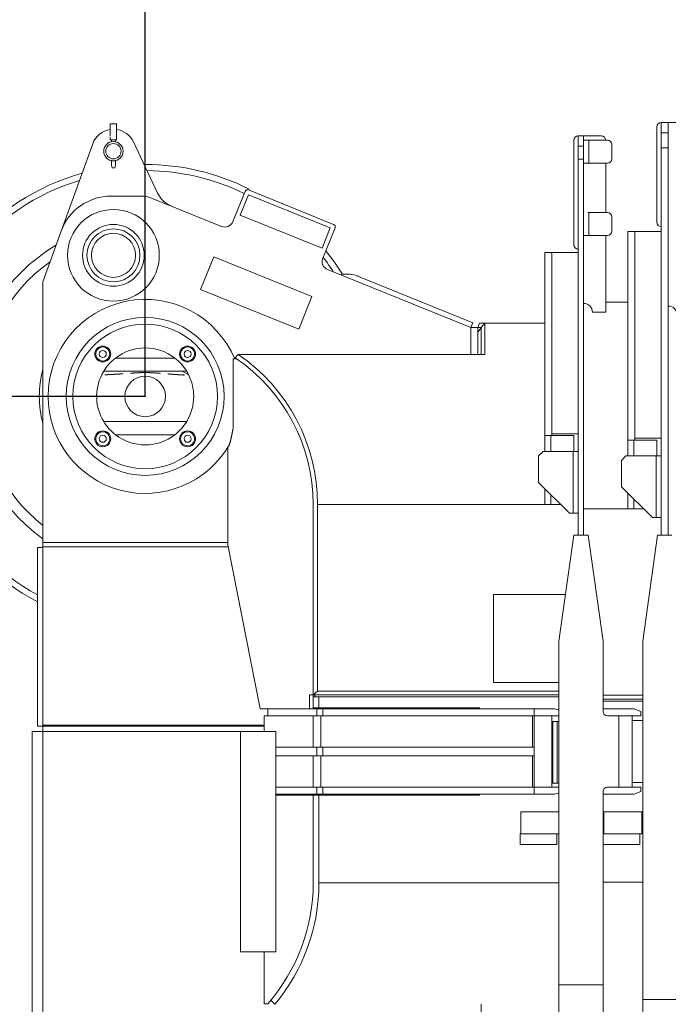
# Model space of a CAD drawing. Extents: x 0 to 59450, y 0 to 42050.
# Tile 50 of 256: x 6328 to 7063, y 20295 to 21412. Entities that reach past the tile are written whole.
import ezdxf

# ---------------------------------------------------------------- set-up
doc = ezdxf.new("R2010")
doc.units = 0
doc.header["$LTSCALE"] = 20
doc.header["$MEASUREMENT"] = 0
doc.layers.get('0').update_dxf_attribs({"linetype": 'CONTINUOUS'})
doc.layers.get('Defpoints').update_dxf_attribs({"linetype": 'CONTINUOUS'})
doc.layers.add('DXF0', color=7, linetype='CONTINUOUS')
doc.dimstyles.new('DXF001', dxfattribs={"dimtxt": 3.1, "dimasz": 2, "dimexe": 2, "dimexo": 0.8, "dimgap": 0.09, "dimtad": 1, "dimdsep": 46, "dimtxsty": 'STANDARD', "dimcen": 0.09, "dimazin": 2, "dimtfac": 0.645161, "dimtdec": 4, "dimtmove": 0, "dimatfit": 3, "dimfxl": 1, "dimtvp": 0.66129, "dimtolj": 1, "dimtzin": 0, "dimarcsym": 0})

# ---------------------------------------------------------------- blocks, each defined once
blk = doc.blocks.new('_OPEN')
at = {"color": 0, "linetype": 'ByBlock', "lineweight": -2}
for p, q in [((-1, 0.166667), (0, 0)), ((0, 0), (-1, -0.166667)), ((0, 0), (-1, 0))]:
    blk.add_line(p, q, dxfattribs=at)
blk = doc.blocks.new('*D17')
at = {"layer": 'Defpoints', "color": 0, "linetype": 'Continuous'}
for p in [(18819.9, 22372.8), (18819.9, 21029.5), (6469.9, 20984.5)]:
    blk.add_point(p, dxfattribs=at)
at = {"layer": 'DXF0', "color": 0, "linetype": 'Continuous', "lineweight": -2}
for p, q in [((6469.9, 20985.3), (6469.9, 22374.8)), ((18819.9, 21030.3), (18819.9, 22374.8)), ((6471.9, 22372.8), (18817.9, 22372.8))]:
    blk.add_line(p, q, dxfattribs=at)
at = {"layer": 'DXF0', "color": 0, "linetype": 'Continuous', "lineweight": -2, "xscale": 2, "yscale": 2, "zscale": 2, "rotation": 180}
blk.add_blockref('_OPEN', (6469.9, 22372.8), dxfattribs=at)
at = {"layer": 'DXF0', "color": 0, "linetype": 'Continuous', "lineweight": -2, "xscale": 2, "yscale": 2, "zscale": 2}
blk.add_blockref('_OPEN', (18819.9, 22372.8), dxfattribs=at)
at = {"layer": 'DXF0', "color": 0, "linetype": 'Continuous', "lineweight": 13, "insert": (12644.9, 22422.9), "char_height": 100, "attachment_point": 5}
blk.add_mtext('\\A1;12350', dxfattribs=at)
blk = doc.blocks.new('*D46')
at = {"color": 0, "linetype": 'Continuous', "lineweight": -2}
for p, q in [((6469.1, 20984.5), (5843.5, 20984.5)), ((5845.5, 20982.5), (5845.5, 19836.5)), ((6477.1, 19834.5), (5843.5, 19834.5))]:
    blk.add_line(p, q, dxfattribs=at)
at = {"layer": 'Defpoints', "color": 0, "linetype": 'Continuous'}
for p in [(6469.9, 20984.5), (5845.5, 19834.5), (6477.9, 19834.5)]:
    blk.add_point(p, dxfattribs=at)
at = {"color": 0, "linetype": 'Continuous', "lineweight": -2, "xscale": 2, "yscale": 2, "zscale": 2}
for p, rotation in [((5845.5, 20984.5), 90), ((5845.5, 19834.5), 270)]:
    blk.add_blockref('_OPEN', p, dxfattribs=dict(at, rotation=rotation))
at = {"color": 0, "linetype": 'Continuous', "lineweight": 13, "insert": (5795.4, 20583.4), "char_height": 100, "attachment_point": 5, "rotation": 90}
blk.add_mtext('\\A1;\\A1;1150', dxfattribs=at)

msp = doc.modelspace()

# ---------------------------------------------------------------- linework, layer by layer
at = {"color": 3, "linetype": 'Continuous', "lineweight": 13}
for p, q in [((6430.435, 21293.545), (6430.435, 21290.545)), ((6430.435, 21293.545), (6437.435, 21293.545)), ((6437.435, 21290.545), (6437.435, 21293.545)), ((7054.935, 21295.02), (7080.935, 21295.02)), ((7054.935, 21283.474), (7054.935, 21295.02)), ((7062.935, 21295.02), (7062.935, 21283.474)), ((6430.433, 21284.796), (6430.675, 21284.796)), ((6430.435, 21289.632), (6430.435, 21290.545)), ((6430.435, 21289.632), (6430.435, 21282.067)), ((6430.435, 21283.583), (6430.435, 21283.545)), ((6430.435, 21282.067), (6430.435, 21279.545)), ((6437.435, 21290.545), (6437.435, 21289.632)), ((6437.435, 21282.067), (6437.435, 21289.632)), ((6437.435, 21279.545), (6437.435, 21282.067)), ((7049.935, 21214.17), (7049.935, 21290.02)), ((7054.935, 21266.233), (7054.935, 21283.474)), ((7054.935, 21283.474), (7062.935, 21283.474)), ((7062.935, 21283.474), (7062.935, 21266.233)), ((6410.42, 21271.008), (6374.667, 21171.958)), ((6430.435, 21278.545), (6430.435, 21275.545)), ((6437.435, 21275.545), (6430.435, 21275.545)), ((6431.585, 21273.266), (6431.585, 21275.545)), ((6436.285, 21275.545), (6436.285, 21273.266)), ((6437.435, 21278.545), (6437.435, 21279.545)), ((6437.435, 21275.545), (6437.435, 21278.545)), ((6483.937, 21215.116), (6456.546, 21273.186)), ((6955.935, 21199.17), (6955.935, 21275.02)), ((6960.934, 21280.02), (6960.935, 21280.02)), ((6960.935, 21280.02), (6986.935, 21280.02)), ((6960.935, 21268.237), (6960.935, 21280.02)), ((6966.935, 21280.02), (6966.935, 21268.237)), ((6972.945, 21275.017), (6966.945, 21275.017)), ((6993.945, 21275.017), (6972.945, 21275.017)), ((6972.945, 21249.017), (6972.945, 21275.017)), ((6991.935, 21275.017), (6991.935, 21275.02)), ((6998.945, 21254.017), (6998.945, 21270.017)), ((6960.935, 21253.665), (6960.935, 21268.237)), ((6960.935, 21268.237), (6966.935, 21268.237)), ((6966.935, 21268.237), (6966.935, 21253.665)), ((7054.935, 20937.02), (7054.935, 21266.233)), ((7054.935, 21266.233), (7062.935, 21266.233)), ((7062.935, 21266.233), (7062.935, 20937.02)), ((6960.935, 20966.792), (6960.935, 21253.665)), ((6960.935, 21253.665), (6966.935, 21253.665)), ((6966.935, 21253.665), (6966.935, 20966.792)), ((6966.945, 21249.017), (6972.945, 21249.017)), ((6972.945, 21249.017), (6993.945, 21249.017)), ((6991.935, 21200.006), (6991.935, 21249.017)), ((6432.39, 21243.546), (6431.583, 21246.544)), ((6432.389, 21243.545), (6433.935, 21243.545)), ((6433.935, 21243.545), (6435.481, 21243.545)), ((6436.284, 21246.544), (6435.481, 21243.546)), ((6583.246, 21216.978), (6569.336, 21182.692)), ((6683.524, 21179.531), (6587.154, 21218.63)), ((7049.935, 21182.02), (7049.935, 21214.17)), ((6465.663, 21211.587), (6431.103, 21211.587)), ((6556.31, 21177.185), (6476.941, 21209.386)), ((6587.127, 21213.245), (6577.728, 21190.079)), ((6587.127, 21213.245), (6679.791, 21175.65)), ((6955.935, 21156.52), (6955.935, 21199.17)), ((6972.945, 21193.002), (6971.904, 21193.002)), ((6993.945, 21193.002), (6972.945, 21193.002)), ((6972.945, 21167.002), (6972.945, 21193.002)), ((6991.935, 21193.002), (6991.935, 21200.006)), ((6670.392, 21152.484), (6577.728, 21190.079)), ((6998.945, 21172.002), (6998.945, 21188.002)), ((6374.667, 21171.958), (6353.935, 21114.52)), ((6556.316, 21177.183), (6556.31, 21177.185)), ((6679.791, 21175.65), (6670.392, 21152.484)), ((6671.266, 21141.338), (6685.176, 21175.623)), ((7016.935, 21171.52), (7024.935, 21171.52)), ((7016.935, 21171.52), (7016.935, 20987.02)), ((7024.935, 21171.52), (7054.935, 21171.52)), ((7024.935, 20987.02), (7024.935, 21171.52)), ((6966.945, 21167.002), (6972.945, 21167.002)), ((6972.945, 21167.002), (6993.945, 21167.002)), ((6991.935, 21080.02), (6991.935, 21167.002)), ((6922.935, 21147.52), (6930.935, 21147.52)), ((6922.935, 21147.52), (6922.935, 20982.02)), ((6930.935, 21147.52), (6960.935, 21147.52)), ((6930.935, 20982.02), (6930.935, 21147.52)), ((6547.785, 21142.873), (6532.747, 21105.807)), ((6547.785, 21142.873), (6658.982, 21097.759)), ((6838.935, 21062.52), (6676.773, 21128.312)), ((6353.935, 21114.52), (6353.935, 20819.02)), ((6711.444, 21120.672), (6711.461, 21120.713)), ((6711.726, 21120.606), (6711.461, 21120.713)), ((6841.191, 21068.08), (6711.726, 21120.606)), ((6532.747, 21105.807), (6643.944, 21060.693)), ((6643.944, 21060.693), (6658.982, 21097.759)), ((7016.935, 21091.52), (6991.933, 21091.52)), ((6991.935, 21080.02), (6976.935, 21080.02)), ((6838.935, 21062.52), (6841.191, 21068.08)), ((6838.935, 21062.52), (6838.935, 21032.125)), ((6846.935, 21062.49), (6838.935, 21062.49)), ((6848.755, 21067.52), (6846.935, 21062.52)), ((6846.935, 21062.52), (6850.935, 21062.52)), ((6846.935, 21032.125), (6846.935, 21062.49)), ((6846.935, 21057.52), (6850.935, 21062.287)), ((6846.956, 21057.52), (6846.935, 21057.52)), ((6850.936, 21062.263), (6846.956, 21057.52)), ((6846.956, 21057.519), (6846.956, 21032.124)), ((6850.935, 21067.52), (6848.755, 21067.52)), ((6855.13, 21067.52), (6850.935, 21067.52)), ((6855.13, 21067.52), (6850.935, 21062.52)), ((6850.935, 21032.125), (6850.935, 21062.521)), ((6855.13, 21067.52), (6922.935, 21067.52)), ((6855.13, 21032.124), (6855.13, 21067.52)), ((6846.937, 21052.031), (6846.955, 21052.031)), ((6436.278, 21028.02), (6503.591, 21028.02)), ((6569.692, 20948.687), (6569.692, 21026.957)), ((6569.692, 21026.957), (6573.935, 21026.957)), ((6575.239, 21032.124), (6571.935, 21028.322)), ((6575.239, 21032.124), (6855.13, 21032.124)), ((6422.895, 21013.02), (6511.975, 21013.02)), ((6511.975, 21013.02), (6519.286, 21008.799)), ((6511.975, 21013.02), (6516.975, 21013.02)), ((6519.431, 21008.502), (6519.216, 21008.512)), ((6922.935, 20940.02), (6922.935, 20982.02)), ((6930.935, 20982.02), (6930.935, 20940.02)), ((7016.935, 20935.02), (7016.935, 20987.02)), ((7024.935, 20987.02), (7024.935, 20935.02)), ((6960.935, 20946.308), (6960.935, 20966.792)), ((6966.935, 20966.792), (6966.935, 20946.308)), ((6516.975, 20956.02), (6422.895, 20956.02)), ((6960.935, 20827.02), (6960.935, 20946.308)), ((6966.935, 20946.308), (6966.935, 20827.02)), ((6503.591, 20941.02), (6436.278, 20941.02)), ((6922.935, 20940.02), (6930.935, 20940.02)), ((6922.935, 20922.02), (6922.935, 20940.02)), ((6929.935, 20922.02), (6929.935, 20940.02)), ((6960.935, 20942.02), (6930.935, 20942.02)), ((6955.935, 20940.02), (6930.935, 20940.02)), ((6955.935, 20940.02), (6955.935, 20922.02)), ((7024.935, 20935.02), (7016.935, 20935.02)), ((7016.935, 20917.02), (7016.935, 20935.02)), ((7023.935, 20917.02), (7023.935, 20935.02)), ((7054.935, 20937.02), (7024.935, 20937.02)), ((7049.935, 20935.02), (7024.936, 20935.02)), ((7049.935, 20935.02), (7049.935, 20917.02)), ((7054.935, 20827.02), (7054.935, 20937.02)), ((7062.935, 20937.02), (7062.935, 20827.02)), ((6563.692, 20926.991), (6563.692, 20816.02)), ((6565.451, 20929.957), (6565.617, 20930.542)), ((6915.935, 20917.02), (6920.935, 20922.02)), ((6915.935, 20895.617), (6915.935, 20917.02)), ((6929.532, 20922.02), (6920.935, 20922.02)), ((6955.061, 20922.02), (6929.532, 20922.02)), ((6960.935, 20922.02), (6955.061, 20922.02)), ((6955.061, 20922.02), (6955.061, 20852.02)), ((7009.935, 20912.02), (7014.935, 20917.02)), ((7009.935, 20891.957), (7009.935, 20912.02)), ((7036.338, 20917.02), (7014.935, 20917.02)), ((7049.061, 20917.02), (7036.338, 20917.02)), ((7054.935, 20917.02), (7049.061, 20917.02)), ((7049.061, 20917.02), (7049.061, 20847.02)), ((6915.935, 20887.02), (6915.935, 20895.617)), ((7009.935, 20882.02), (7009.935, 20891.957)), ((6950.935, 20852.02), (6915.935, 20887.02)), ((6922.935, 20862.02), (6922.935, 20880.021)), ((7044.935, 20847.02), (7009.935, 20882.02)), ((6929.935, 20862.02), (6929.935, 20873.022)), ((7016.935, 20857.02), (7016.935, 20875.019)), ((7023.935, 20857.02), (7023.935, 20868.017)), ((6660.435, 20862.02), (6660.435, 20646.02)), ((6922.933, 20862.02), (6665.435, 20862.02)), ((6665.435, 20650.216), (6665.435, 20862.02)), ((6922.935, 20862.02), (6929.933, 20862.02)), ((6929.935, 20862.02), (6940.934, 20862.02)), ((7016.935, 20857.02), (6966.935, 20857.02)), ((7023.935, 20857.02), (7016.935, 20857.02)), ((7023.935, 20857.02), (7034.934, 20857.02)), ((6955.061, 20852.02), (6950.935, 20852.02)), ((6955.061, 20852.02), (6960.935, 20852.02)), ((7049.061, 20847.02), (7044.935, 20847.02)), ((7049.061, 20847.02), (7054.935, 20847.02)), ((6353.935, 20824.009), (6353.77, 20823.301)), ((6353.77, 20823.301), (6353.936, 20823.164)), ((6955.8, 20827.02), (6938.935, 20707.02)), ((6955.8, 20827.02), (6972.07, 20827.02)), ((6988.935, 20707.02), (6972.07, 20827.02)), ((7050.8, 20827.02), (7033.935, 20707.02)), ((7050.8, 20827.02), (7067.07, 20827.02)), ((6347.935, 20610.52), (6347.935, 20813.02)), ((6347.935, 20813.02), (6353.935, 20813.02)), ((6353.935, 20814.058), (6353.935, 20819.02)), ((6563.693, 20819.02), (6353.935, 20819.02)), ((6353.935, 20814.058), (6353.935, 20611.624)), ((6564.08, 20814.058), (6353.936, 20814.058)), ((6563.692, 20816.02), (6600.307, 20630.345)), ((6864.935, 20660.02), (6864.935, 20760.02)), ((6864.935, 20760.02), (6946.383, 20760.02)), ((6938.935, 20707.02), (6938.935, 20317.455)), ((6988.935, 20707.02), (6988.935, 20627.345)), ((7033.935, 20707.02), (7033.935, 20300.679)), ((6864.935, 20660.02), (6938.934, 20660.02)), ((6656.192, 20630.345), (6656.192, 20646.02)), ((6656.192, 20646.02), (6660.435, 20646.02)), ((6660.435, 20646.02), (6665.435, 20650.216)), ((6660.435, 20646.02), (6660.435, 20630.345)), ((6666.935, 20644.02), (6660.435, 20644.02)), ((6660.436, 20646.02), (6938.933, 20646.02)), ((6662.435, 20646.02), (6662.435, 20644.02)), ((6938.935, 20650.216), (6665.435, 20650.216)), ((6938.935, 20644.02), (6666.935, 20644.02)), ((6666.935, 20631.345), (6666.935, 20644.02)), ((6988.935, 20645.635), (7033.935, 20645.635)), ((7033.936, 20639.02), (6988.935, 20639.02)), ((7033.934, 20641.02), (6988.936, 20641.02)), ((6600.307, 20630.345), (6656.192, 20630.345)), ((6660.444, 20622.345), (6604.732, 20622.345)), ((6604.732, 20622.345), (6604.732, 20604.519)), ((6608.975, 20622.345), (6608.975, 20630.345)), ((6656.192, 20630.345), (6660.435, 20630.345)), ((6660.435, 20631.345), (6666.935, 20631.345)), ((6664.686, 20630.345), (6660.436, 20630.345)), ((6669.094, 20622.345), (6660.444, 20622.345)), ((6660.444, 20622.345), (6660.444, 20586.845)), ((6671.174, 20630.345), (6664.686, 20630.345)), ((6664.686, 20630.345), (6664.686, 20622.345)), ((6848.935, 20631.345), (6666.935, 20631.345)), ((6908.895, 20622.345), (6669.094, 20622.345)), ((6669.094, 20622.345), (6669.094, 20586.845)), ((6910.975, 20630.345), (6671.174, 20630.345)), ((6671.174, 20622.345), (6671.174, 20630.345)), ((6848.935, 20630.344), (6848.935, 20631.345)), ((6910.975, 20622.345), (6908.895, 20622.345)), ((6908.895, 20586.845), (6908.895, 20622.345)), ((6933.975, 20630.345), (6910.975, 20630.345)), ((6910.975, 20630.345), (6910.975, 20622.345)), ((6930.975, 20622.345), (6910.975, 20622.345)), ((6910.975, 20622.345), (6910.975, 20541.345)), ((6938.934, 20622.345), (6930.975, 20622.345)), ((6930.975, 20541.345), (6930.975, 20622.345)), ((6933.975, 20630.345), (6938.934, 20629.016)), ((6988.936, 20630.345), (7023.935, 20630.345)), ((6993.935, 20622.345), (7006.935, 20622.345)), ((7021.935, 20622.345), (7006.935, 20622.345)), ((7006.935, 20622.345), (7006.935, 20541.345)), ((7021.935, 20622.345), (7031.935, 20622.345)), ((7021.935, 20622.345), (7021.935, 20541.345)), ((7023.935, 20630.345), (7031.935, 20627.345)), ((7031.935, 20627.345), (7031.935, 20622.345)), ((6353.935, 20610.52), (6347.935, 20610.52)), ((6353.935, 20611.624), (6353.935, 20610.522)), ((6604.734, 20610.52), (6353.935, 20610.52)), ((6353.935, 20610.52), (6353.935, 20604.52)), ((6353.936, 20611.624), (6604.732, 20611.624)), ((6930.975, 20615.845), (6931.935, 20615.845)), ((6931.935, 20615.845), (6931.935, 20545.845)), ((6931.935, 20615.845), (6936.935, 20615.845)), ((6936.935, 20615.845), (6936.935, 20545.845)), ((6936.935, 20615.845), (6938.935, 20615.845)), ((7021.935, 20616.845), (7026.935, 20616.845)), ((7026.935, 20616.845), (7028.935, 20616.845)), ((7028.935, 20616.845), (7029.935, 20616.845)), ((7029.935, 20616.845), (7033.934, 20616.845)), ((6341.935, 19834.52), (6341.935, 20604.52)), ((6341.935, 20604.52), (6353.935, 20604.52)), ((6577.935, 20604.52), (6353.935, 20604.52)), ((6353.935, 19834.52), (6353.935, 20604.52)), ((6617.935, 20604.52), (6577.935, 20604.52)), ((6577.935, 20604.52), (6577.935, 20354.52)), ((6617.935, 20604.52), (6617.935, 20354.52)), ((6660.444, 20586.845), (6617.935, 20586.845)), ((6669.094, 20586.845), (6660.444, 20586.845)), ((6664.686, 20586.845), (6664.686, 20576.845)), ((6908.895, 20586.845), (6669.094, 20586.845)), ((6671.174, 20576.845), (6671.174, 20586.845)), ((6910.975, 20586.845), (6908.895, 20586.845)), ((6660.444, 20576.845), (6617.935, 20576.845)), ((6669.094, 20576.845), (6660.444, 20576.845)), ((6660.444, 20576.845), (6660.444, 20541.345)), ((6908.895, 20576.845), (6669.094, 20576.845)), ((6669.094, 20576.845), (6669.094, 20541.345)), ((6910.975, 20576.845), (6908.895, 20576.845)), ((6908.895, 20576.845), (6908.895, 20541.345)), ((6930.975, 20545.845), (6931.935, 20545.845)), ((6931.935, 20545.845), (6936.935, 20545.845)), ((6936.935, 20545.845), (6938.935, 20545.845)), ((7026.935, 20546.845), (7021.935, 20546.845)), ((7028.935, 20546.845), (7026.935, 20546.845)), ((7029.935, 20546.845), (7028.935, 20546.845)), ((7033.935, 20546.845), (7029.935, 20546.845)), ((6617.935, 20541.345), (6660.444, 20541.345)), ((6617.935, 20533.345), (6664.686, 20533.345)), ((6660.435, 20532.345), (6617.935, 20532.345)), ((6666.935, 20532.345), (6660.435, 20532.345)), ((6660.435, 20532.345), (6660.435, 20433.02)), ((6660.444, 20541.345), (6669.094, 20541.345)), ((6664.686, 20541.345), (6664.686, 20533.345)), ((6664.686, 20533.345), (6671.174, 20533.345)), ((6666.935, 20532.345), (6848.935, 20532.345)), ((6666.935, 20433.02), (6666.935, 20532.345)), ((6669.094, 20541.345), (6908.895, 20541.345)), ((6671.174, 20533.345), (6671.174, 20541.345)), ((6671.174, 20533.345), (6910.975, 20533.345)), ((6848.935, 20532.345), (6848.935, 20533.345)), ((6908.895, 20541.345), (6910.975, 20541.345)), ((6910.975, 20541.345), (6910.975, 20533.345)), ((6910.975, 20541.345), (6930.975, 20541.345)), ((6910.975, 20533.345), (6933.975, 20533.345)), ((6930.975, 20541.345), (6938.935, 20541.345)), ((6938.935, 20534.674), (6933.975, 20533.345)), ((6988.935, 20317.455), (6988.935, 20536.345)), ((7023.935, 20533.345), (6988.935, 20533.345)), ((7006.935, 20541.345), (6993.935, 20541.345)), ((7021.935, 20541.345), (7006.935, 20541.345)), ((7031.935, 20541.345), (7021.935, 20541.345)), ((7031.935, 20536.345), (7023.935, 20533.345)), ((7031.935, 20541.345), (7031.935, 20536.345)), ((6895.935, 20513.345), (6895.935, 20488.345)), ((6902.935, 20513.345), (6895.935, 20513.345)), ((6928.935, 20513.345), (6902.935, 20513.345)), ((6938.935, 20513.345), (6928.935, 20513.345)), ((6989.935, 20513.345), (6989.935, 20488.345)), ((6996.935, 20513.345), (6989.935, 20513.345)), ((7022.935, 20513.345), (6996.935, 20513.345)), ((7032.935, 20513.345), (7022.935, 20513.345)), ((7032.935, 20513.345), (7032.935, 20488.345)), ((7033.935, 20513.345), (7032.935, 20513.345)), ((6895.933, 20488.345), (6895.15, 20488.345)), ((6895.15, 20488.345), (6895.15, 20476.345)), ((6895.935, 20488.345), (6902.935, 20488.345)), ((6902.935, 20488.345), (6928.935, 20488.345)), ((6928.935, 20488.345), (6938.935, 20488.345)), ((6936.719, 20488.345), (6936.719, 20476.345)), ((6989.935, 20488.345), (6989.15, 20488.345)), ((6989.15, 20488.345), (6989.15, 20476.345)), ((6989.935, 20488.345), (6996.935, 20488.345)), ((6996.935, 20488.345), (7022.935, 20488.345)), ((7022.935, 20488.345), (7032.935, 20488.345)), ((7030.719, 20488.345), (7030.719, 20476.345)), ((7032.935, 20488.345), (7033.935, 20488.345)), ((6895.15, 20476.345), (6905.543, 20476.345)), ((6905.543, 20476.345), (6926.327, 20476.345)), ((6936.719, 20476.345), (6926.327, 20476.345)), ((6989.15, 20476.345), (6999.543, 20476.345)), ((6999.543, 20476.345), (7020.327, 20476.345)), ((7030.719, 20476.345), (7020.327, 20476.345)), ((6938.935, 20433.02), (6666.934, 20433.02)), ((6988.935, 20433.52), (7033.936, 20433.52)), ((6577.935, 20354.52), (6617.935, 20354.52)), ((6604.692, 20354.52), (6604.692, 20295.824)), ((6938.935, 20317.455), (6938.935, 20275.028)), ((6988.935, 20317.455), (6938.935, 20317.455)), ((6988.935, 20275.028), (6988.935, 20317.455)), ((6612.935, 20299.656), (6616.942, 20295.188)), ((7033.935, 20300.679), (7033.935, 20258.253)), ((7033.935, 20300.679), (7083.935, 20300.679)), ((6604.692, 20295.822), (6608.935, 20295.822)), ((6850.935, 20295.188), (6850.935, 20224.52))]:
    msp.add_line(p, q, dxfattribs=at)
at = {"linetype": 'Continuous', "lineweight": 13}
for p, q in [((6431.585, 21252.421), (6431.583, 21246.544)), ((6436.285, 21252.484), (6436.285, 21246.544))]:
    msp.add_line(p, q, dxfattribs=at)
at = {"color": 3, "linetype": 'Continuous', "lineweight": 13}
for centre, radius in [((6433.935, 21262.52), 11), ((6433.935, 21262.52), 8.691), ((6433.935, 21144.52), 52), ((6433.935, 21144.52), 35), ((6433.935, 21144.52), 30), ((6433.935, 21144.52), 25), ((6469.935, 20984.52), 89.535), ((6469.935, 20984.52), 82), ((6421.852, 21032.604), 9), ((6421.851, 21032.604), 8), ((6421.851, 21032.604), 4), ((6518.018, 21032.604), 9), ((6518.018, 21032.604), 8), ((6518.018, 21032.604), 4), ((6469.935, 20984.52), 23), ((6421.852, 20936.437), 9), ((6518.018, 20936.437), 9), ((6421.852, 20936.437), 8), ((6421.852, 20936.437), 4), ((6518.018, 20936.437), 8), ((6518.018, 20936.437), 4)]:
    msp.add_circle(centre, radius, dxfattribs=at)
for centre, radius, start, end in [((7054.935, 21290.02), 5, 90, 180), ((6433.935, 21262.52), 25, 98.12586, 160.15273), ((6433.935, 21262.52), 25, 25.25305, 81.876328), ((6960.935, 21275.02), 5, 90, 180), ((6986.935, 21275.02), 5, 0, 90), ((6993.935, 21270.02), 5, 89.885318, 90), ((6993.945, 21270.017), 5, 0, 90), ((6469.935, 20984.52), 263, 90, 90.27917), ((6469.935, 20984.52), 263, 63.40285, 90), ((6993.945, 21254.017), 5, 270, 360), ((6469.935, 20984.52), 263, 105.79245, 242.36235), ((6469.935, 20984.52), 256, 63.9734, 89.547287), ((7067.935, 21232.02), 11, 117.035692, 117.396426), ((6469.935, 20984.52), 256, 106.92381, 241.53887), ((6511.07, 21227.915), 30, 205.25305, 247.9169), ((6586.026, 21215.85), 3, 67.9169, 157.916903), ((7067.935, 21232.02), 11, 242.46556, 242.96431), ((6431.103, 21151.587), 60, 90, 160.15273), ((6465.663, 21181.587), 30, 67.9169, 90), ((6993.945, 21188.002), 5, 0, 90), ((6560.069, 21186.452), 10, 247.9169, 337.9169), ((7054.935, 21182.02), 5, 180, 270), ((6682.396, 21176.751), 3, 337.9169, 427.9169), ((6993.945, 21172.002), 5, 270, 360), ((6469.935, 20984.52), 198.906, 120.54666, 234.32484), ((6469.935, 20984.52), 263, 31.75837, 38.89177), ((6960.935, 21156.52), 5, 180, 270), ((6469.935, 20984.52), 186.803, 125.27395, 231.61267), ((6680.532, 21137.578), 10, 157.9169, 247.9169), ((6469.935, 20984.52), 256, 33.42776, 37.91511), ((6698.192, 21087.247), 36, 67.9169, 100.645454), ((6469.935, 20984.52), 110, 22.69292, 180), ((6966.935, 21080.02), 10, 0, 90), ((7062.935, 21077.02), 10, 0, 90), ((6469.935, 20984.52), 55, 90, 127.729451), ((6469.935, 20984.52), 55, 52.27055, 90), ((6469.935, 20984.52), 55, 127.729451, 148.78963), ((6469.935, 20984.52), 55, 31.21037, 52.27055), ((6459.935, 20862.02), 200.5, 0, 56.04073), ((6459.935, 20862.02), 205.5, 0, 55.86872), ((6469.935, 20984.52), 120, 165.16489, 194.83511), ((6469.935, 20984.52), 55, 148.78963, 153.66047), ((6469.935, 20984.52), 55, 26.19535, 31.21037), ((6469.935, 20984.52), 55, 153.66047, 211.21037), ((6444.086, 20346.2), 663.136, 91.951227, 91.983442), ((6446.784, 20283.621), 725.771, 91.976799, 91.995931), ((6446.902, 20314.403), 695.013, 92.022833, 92.041201), ((6453.234, 20263.202), 746.413, 92.203329, 92.220037), ((6453.166, 20269.966), 739.651, 92.201368, 92.218243), ((6453.487, 20275.407), 734.226, 92.225723, 92.242737), ((6453.447, 20281.426), 728.211, 92.223752, 92.240921), ((6454.109, 20286.44), 723.227, 92.274273, 92.291576), ((6454.07, 20292.273), 717.397, 92.272191, 92.289649), ((6454.074, 20297.067), 712.607, 92.270186, 92.287777), ((6454.694, 20302.579), 707.124, 92.320346, 92.33809), ((6454.704, 20307.109), 702.598, 92.318241, 92.336115), ((6455.002, 20312.364), 697.36, 92.342118, 92.360143), ((6455.335, 20316.663), 693.078, 92.366016, 92.384169), ((6455.633, 20321.663), 688.095, 92.38975, 92.408052), ((6455.656, 20325.736), 684.026, 92.387475, 92.405902), ((6455.959, 20330.499), 679.28, 92.411101, 92.429675), ((6456.295, 20334.362), 675.435, 92.434725, 92.453424), ((6456.599, 20338.892), 670.923, 92.458182, 92.477025), ((6456.936, 20342.559), 667.274, 92.481671, 92.500635), ((6456.941, 20346.866), 662.97, 92.479076, 92.498184), ((6457.28, 20350.352), 659.503, 92.502453, 92.52168), ((6457.588, 20354.467), 655.405, 92.525613, 92.54498), ((6457.929, 20357.753), 652.138, 92.548839, 92.568323), ((6458.24, 20361.617), 648.291, 92.571845, 92.591467), ((6458.579, 20364.802), 645.125, 92.594906, 92.614644), ((6458.593, 20368.694), 641.237, 92.592026, 92.611905), ((6459.235, 20371.438), 638.526, 92.640661, 92.660647), ((6459.291, 20374.349), 635.621, 92.637705, 92.657804), ((6459.876, 20378.097), 631.904, 92.686083, 92.706322), ((6459.781, 20384.152), 625.852, 92.682983, 92.70344), ((6460.049, 20388.442), 621.578, 92.705536, 92.726157), ((6460.312, 20392.718), 617.32, 92.727854, 92.748642), ((6460.639, 20395.602), 614.455, 92.750191, 92.7711), ((6460.961, 20398.492), 611.584, 92.772263, 92.793297), ((6461.038, 20400.809), 609.273, 92.768919, 92.790057), ((6461.621, 20403.779), 606.336, 92.816214, 92.837482), ((6461.968, 20405.997), 604.137, 92.838083, 92.859455), ((6462.287, 20408.698), 601.455, 92.859684, 92.88118), ((6462.639, 20410.716), 599.458, 92.881316, 92.902911), ((6462.698, 20413.245), 596.935, 92.877372, 92.899087), ((6463.317, 20415.094), 595.12, 92.924055, 92.945867), ((6463.643, 20417.435), 592.799, 92.945159, 92.967086), ((6464.002, 20419.118), 591.137, 92.966293, 92.988313), ((6464.332, 20421.293), 588.982, 92.987135, 93.009267), ((6464.696, 20422.807), 587.489, 93.008035, 93.030255), ((6465.031, 20424.775), 585.542, 93.028613, 93.05094), ((6465.397, 20426.18), 584.158, 93.049248, 93.07166), ((6465.729, 20428.133), 582.225, 93.069582, 93.092103), ((6466.108, 20429.201), 581.179, 93.089952, 93.112548), ((6466.727, 20430.437), 579.979, 93.134946, 93.157625), ((6466.818, 20432.093), 578.331, 93.130137, 93.152915), ((6467.319, 20435.342), 575.114, 93.174721, 93.197664), ((6467.617, 20437.718), 572.759, 93.194528, 93.217602), ((6467.634, 20440.604), 569.878, 93.189222, 93.21245), ((6468.555, 20440.586), 569.948, 93.258291, 93.281555), ((6468.853, 20438.477), 572.07, 93.25283, 93.276047), ((6469.381, 20436.672), 573.903, 93.272116, 93.295297), ((6470.115, 20435.552), 575.063, 93.315545, 93.338721), ((6470.383, 20433.963), 576.665, 93.309849, 93.333), ((6471.143, 20432.378), 578.291, 93.352835, 93.375964), ((6471.674, 20430.519), 580.178, 93.371313, 93.394409), ((6472.439, 20428.834), 581.906, 93.413752, 93.436824), ((6472.73, 20426.831), 583.923, 93.407456, 93.430491), ((6473.507, 20424.954), 585.843, 93.449418, 93.472423), ((6474.057, 20422.772), 588.054, 93.467101, 93.490064), ((6474.595, 20420.724), 590.131, 93.484298, 93.507227), ((6475.405, 20418.367), 592.534, 93.525746, 93.548629), ((6475.703, 20416.138), 594.776, 93.518402, 93.541245), ((6476.524, 20413.611), 597.35, 93.559358, 93.582151), ((6477.335, 20411.224), 599.783, 93.599715, 93.622466), ((6477.666, 20408.49), 602.532, 93.592153, 93.614847), ((6478.494, 20405.841), 605.229, 93.632025, 93.65467), ((6479.083, 20403.038), 608.063, 93.648023, 93.670612), ((6479.902, 20400.536), 610.612, 93.687298, 93.709844), ((6480.276, 20397.114), 614.051, 93.679125, 93.701595), ((6481.196, 20393.093), 618.123, 93.717897, 93.740273), ((6481.98, 20391.236), 620.027, 93.75668, 93.779038), ((6482.053, 20392.311), 618.96, 93.747552, 93.770003), ((6482.818, 20390.7), 620.617, 93.785812, 93.808257), ((6483.701, 20387.254), 624.115, 93.823419, 93.845794), ((6484.557, 20376.59), 634.813, 93.814327, 93.836379), ((6486.828, 20356.62), 654.89, 93.87488, 93.896312), ((6488.153, 20339.046), 672.513, 93.865396, 93.886319), ((6490.051, 20321.098), 690.549, 93.901737, 93.922169), ((6491.684, 20303.182), 708.534, 93.914942, 93.934908), ((6493.823, 20282.189), 729.625, 93.950494, 93.969938), ((6495.333, 20261.935), 749.934, 93.940021, 93.958989), ((6497.946, 20238.966), 773.029, 93.997812, 94.016268), ((6499.608, 20216.578), 795.479, 93.986807, 94.004792), ((6502.137, 20190.906), 821.265, 94.020829, 94.038302), ((6504.314, 20165.899), 846.363, 94.032147, 94.049152), ((6383.819, 21963.151), 954.889, 274.173158, 274.190273), ((6390.6, 21878.376), 869.845, 274.152814, 274.171691), ((6399.495, 21763.837), 754.963, 274.130777, 274.152633), ((6405.624, 21683.214), 674.108, 274.129249, 274.153846), ((6411.843, 21607.211), 597.854, 274.08702, 274.114894), ((6416.194, 21555.88), 546.343, 274.046114, 274.076764), ((6419.853, 21508.615), 498.938, 274.043459, 274.077192), ((6423.036, 21474.641), 464.824, 273.983591, 274.019976), ((6425.814, 21441.376), 431.447, 273.961679, 274.00108), ((6428.081, 21417.046), 407.018, 273.921716, 273.963685), ((6430.326, 21392.632), 382.508, 273.880989, 273.925877), ((6432.23, 21374.489), 364.278, 273.822565, 273.869929), ((6434.021, 21355.814), 345.525, 273.782507, 273.832698), ((6435.477, 21341.788), 331.433, 273.743678, 273.796262), ((6437.174, 21327.029), 316.595, 273.666761, 273.722092), ((6438.391, 21315.982), 305.493, 273.628656, 273.686282), ((6439.738, 21304.237), 293.686, 273.571379, 273.63163), ((6440.987, 21295.107), 284.496, 273.497027, 273.559532), ((6442.103, 21284.924), 274.264, 273.459029, 273.524203), ((6443.254, 21278.125), 267.407, 273.367611, 273.434786), ((6444.209, 21271.498), 260.736, 273.312543, 273.381795), ((6445.369, 21262.413), 251.599, 273.240112, 273.312237), ((6446.778, 21248.512), 237.64, 273.166727, 273.243486), ((6447.889, 21239.351), 228.433, 273.095372, 273.17562), ((6449.008, 21230.899), 219.933, 273.006394, 273.090166), ((6449.914, 21224.708), 213.702, 272.937198, 273.023824), ((6450.951, 21218.159), 207.109, 272.832893, 272.92271), ((6451.831, 21212.987), 201.899, 272.748094, 272.840648), ((6452.732, 21207.044), 195.921, 272.663478, 272.759301), ((6453.602, 21202.61), 191.45, 272.563232, 272.661719), ((6454.531, 21197.75), 186.554, 272.446074, 272.547594), ((6455.314, 21193.198), 181.973, 272.365048, 272.469559), ((6456.246, 21187.276), 176.017, 272.249609, 272.358115), ((6456.999, 21183.969), 172.683, 272.153464, 272.264509), ((6457.811, 21181.506), 170.192, 272.02405, 272.137178), ((6458.491, 21179.559), 168.221, 271.930443, 272.045324), ((6459.279, 21177.098), 165.736, 271.803589, 271.920618), ((6460.038, 21175.101), 163.716, 271.678388, 271.797252), ((6460.754, 21172.602), 161.197, 271.570704, 271.691818), ((6461.494, 21170.537), 159.113, 271.447578, 271.570637), ((6462.235, 21167.992), 156.55, 271.325058, 271.450487), ((6462.998, 21165.905), 154.445, 271.187104, 271.314563), ((6463.714, 21163.418), 151.944, 271.066376, 271.196249), ((6464.413, 21161.182), 149.695, 270.946603, 271.078711), ((6465.195, 21158.367), 146.868, 270.794013, 270.928939), ((6465.854, 21157.472), 145.963, 270.676187, 270.812189), ((6466.577, 21157.949), 146.432, 270.526502, 270.662285), ((6467.26, 21158.411), 146.888, 270.393945, 270.52948), ((6467.944, 21158.846), 147.318, 270.261802, 270.397085), ((6468.631, 21159.089), 147.558, 270.129931, 270.265097), ((6469.36, 21159.128), 147.595, 269.981749, 270.116954), ((6470.048, 21159.077), 147.545, 269.850126, 269.985414), ((6470.734, 21158.917), 147.386, 269.718488, 269.853925), ((6471.418, 21158.456), 146.929, 269.586648, 269.722477), ((6472.14, 21157.638), 146.116, 269.438013, 269.57453), ((6472.822, 21157.352), 145.837, 269.305818, 269.442499), ((6473.511, 21157.639), 146.133, 269.173492, 269.309758), ((6474.259, 21158.873), 147.377, 269.024663, 269.159614), ((6474.957, 21161.651), 150.167, 268.908898, 269.04114), ((6475.739, 21163.62), 152.15, 268.759108, 268.88941), ((6476.441, 21165.48), 154.025, 268.641558, 268.770022), ((6477.236, 21167.056), 155.619, 268.489985, 268.61687), ((6477.916, 21169.067), 157.647, 268.387444, 268.512396), ((6478.68, 21170.484), 159.085, 268.250573, 268.374086), ((6479.41, 21172.022), 160.645, 268.129209, 268.251176), ((6480.211, 21173.966), 162.614, 267.99031, 268.110447), ((6480.978, 21177.343), 166.016, 267.884034, 268.00132), ((6481.745, 21180.304), 169.003, 267.776606, 267.891424), ((6482.617, 21184.259), 172.989, 267.650897, 267.762643), ((6483.431, 21187.628), 176.389, 267.541213, 267.650395), ((6484.352, 21191.849), 180.645, 267.413286, 267.519475), ((6485.104, 21195.541), 184.368, 267.335866, 267.439507), ((6486.09, 21200.309), 189.176, 267.205735, 267.306327), ((6486.894, 21204.483), 193.385, 267.126504, 267.224509), ((6487.894, 21209.847), 198.792, 267.0114, 267.106331), ((6488.76, 21214.587), 203.571, 266.930314, 267.022627), ((6489.782, 21220.707), 209.737, 266.830476, 266.919676), ((6490.79, 21226.164), 215.241, 266.729887, 266.816428), ((6491.779, 21233.233), 222.355, 266.663163, 266.746546), ((6492.884, 21239.586), 228.761, 266.560476, 266.641158), ((6493.987, 21247.827), 237.053, 266.49185, 266.569334), ((6495.144, 21255.391), 244.674, 266.404867, 266.479585), ((6496.403, 21265.352), 254.695, 266.334325, 266.405743), ((6497.62, 21274.269), 263.671, 266.263337, 266.331986), ((6499.025, 21285.589), 275.059, 266.190773, 266.256239), ((6500.593, 21300.277), 289.818, 266.136454, 266.198268), ((6503.039, 21325.838), 315.487, 266.062903, 266.119382), ((6504.785, 21341.973), 331.703, 266.007082, 266.060524), ((6505.939, 21350.727), 340.516, 265.968091, 266.019874), ((6507.339, 21359.659), 349.525, 265.892484, 265.942681), ((6508.849, 21372.947), 362.887, 265.853242, 265.901338), ((6510.28, 21384.964), 374.975, 265.814541, 265.860855), ((6512.121, 21400.496), 390.6, 265.755974, 265.800207), ((6513.792, 21415.207), 405.395, 265.716884, 265.759294), ((6516.008, 21434.895), 425.193, 265.657762, 265.697993), ((6517.897, 21453.76), 444.147, 265.637509, 265.675835), ((6520.447, 21478.95), 469.458, 265.597274, 265.633352), ((6523.157, 21503.651), 494.295, 265.538209, 265.572311), ((6526.071, 21537.027), 527.797, 265.536648, 265.568426), ((6529.569, 21570.609), 561.549, 265.477266, 265.506994), ((6533.734, 21616.737), 607.861, 265.456224, 265.483553), ((6538.063, 21664.629), 655.945, 265.436037, 265.461244), ((6544.003, 21732.098), 723.673, 265.415171, 265.437909), ((6550.749, 21805.663), 797.543, 265.375151, 265.395689), ((6559.857, 21914.586), 906.845, 265.374486, 265.392463), ((6429.2, 20165.482), 847.093, 85.477307, 85.494236), ((6431.164, 20181.105), 831.365, 85.510115, 85.527315), ((6432.489, 20197.151), 815.264, 85.497198, 85.514688), ((6434.358, 20211.713), 800.6, 85.530973, 85.548734), ((6435.918, 20226.681), 785.556, 85.541308, 85.559358), ((6437.691, 20240.266), 771.875, 85.575754, 85.594075), ((6439.165, 20254.229), 757.84, 85.586813, 85.605422), ((6440.545, 20266.926), 745.075, 85.598657, 85.617536), ((6441.943, 20279.975), 731.957, 85.610198, 85.629364), ((6443.55, 20291.821), 720.023, 85.646095, 85.66553), ((6444.874, 20304.014), 707.765, 85.658359, 85.678079), ((6446.118, 20315.085), 696.631, 85.671406, 85.691394), ((6447.375, 20326.463), 685.192, 85.684154, 85.704425), ((6448.842, 20336.877), 674.696, 85.721309, 85.741846), ((6450.046, 20347.647), 663.867, 85.734774, 85.755596), ((6451.435, 20357.248), 654.189, 85.772407, 85.793488), ((6452.273, 20366.793), 644.609, 85.762801, 85.784148), ((6453.654, 20376.414), 634.912, 85.801363, 85.822989), ((6455.114, 20387.335), 623.914, 85.839722, 85.861678), ((6455.387, 20389.07), 622.164, 85.8312, 85.853173), ((6455.474, 20381.045), 630.162, 85.870468, 85.892115), ((6455.72, 20378.681), 632.502, 85.886613, 85.908138), ((6456.268, 20380.627), 630.522, 85.90206, 85.923607), ((6457.074, 20382.369), 628.727, 85.942414, 85.963979), ((6457.29, 20383.321), 627.762, 85.934372, 85.955928), ((6458.068, 20384.657), 626.375, 85.975129, 85.99669), ((6458.821, 20385.64), 625.341, 86.016052, 86.037606), ((6459.063, 20386.928), 624.04, 86.008442, 86.029999), ((6459.803, 20387.689), 623.23, 86.049929, 86.071474), ((6460.035, 20388.789), 622.116, 86.042694, 86.064238), ((6460.768, 20389.444), 621.412, 86.084402, 86.10593), ((6461.257, 20390.353), 620.473, 86.102234, 86.123757), ((6461.982, 20390.831), 619.947, 86.14454, 86.166042), ((6462.196, 20391.62), 619.145, 86.137928, 86.159421), ((6462.646, 20391.953), 618.783, 86.155958, 86.177426), ((6463.386, 20392.542), 618.146, 86.199238, 86.220692), ((6463.828, 20392.725), 617.934, 86.217602, 86.239027), ((6464.293, 20393.169), 617.461, 86.236511, 86.257918), ((6464.727, 20393.198), 617.403, 86.255164, 86.276538), ((6465.104, 20392.233), 618.342, 86.274541, 86.29585), ((6465.35, 20389.256), 621.297, 86.293849, 86.315025), ((6465.681, 20387.565), 622.963, 86.313196, 86.334282), ((6466.286, 20385.824), 624.662, 86.357899, 86.378896), ((6466.373, 20384.486), 625.992, 86.352697, 86.373619), ((6466.684, 20382.379), 628.074, 86.372386, 86.393207), ((6467.309, 20380.772), 629.639, 86.417686, 86.438426), ((6467.343, 20378.566), 631.839, 86.412561, 86.4332), ((6467.967, 20376.851), 633.512, 86.458049, 86.478604), ((6467.991, 20374.427), 635.929, 86.453282, 86.47373), ((6468.612, 20372.541), 637.774, 86.49911, 86.519471), ((6468.912, 20369.971), 640.322, 86.519654, 86.539906), ((6468.964, 20367.915), 642.37, 86.51525, 86.535412), ((6469.542, 20365.125), 645.12, 86.561513, 86.581563), ((6469.586, 20362.895), 647.344, 86.557305, 86.577261), ((6470.162, 20359.943), 650.257, 86.603746, 86.623586), ((6470.198, 20357.549), 652.644, 86.599581, 86.619323), ((6470.479, 20354.35), 655.821, 86.621032, 86.640654), ((6470.8, 20351.756), 658.392, 86.642674, 86.662197), ((6471.374, 20348.439), 661.669, 86.689759, 86.709161), ((6471.389, 20345.557), 664.546, 86.686127, 86.705423), ((6471.647, 20341.744), 668.338, 86.70794, 86.727104), ((6471.974, 20339.053), 671.006, 86.729933, 86.749), ((6471.989, 20336.118), 673.935, 86.726478, 86.745442), ((6472.637, 20333.645), 676.368, 86.774358, 86.793232), ((6472.938, 20330.33), 679.661, 86.796651, 86.815413), ((6472.953, 20327.285), 682.7, 86.793544, 86.812203), ((6473.214, 20323.181), 686.783, 86.815914, 86.834443), ((6473.52, 20319.795), 690.148, 86.838466, 86.856884), ((6473.787, 20315.601), 694.321, 86.861216, 86.879505), ((6474.093, 20312.066), 697.833, 86.884002, 86.902181), ((6474.353, 20307.632), 702.247, 86.906846, 86.924892), ((6474.336, 20303.87), 706.005, 86.903973, 86.921906), ((6474.913, 20299.239), 710.598, 86.952802, 86.970601), ((6474.888, 20295.256), 714.577, 86.950106, 86.967789), ((6474.812, 20290.401), 719.429, 86.947139, 86.964685), ((6475.433, 20286.181), 723.611, 86.996556, 87.013986), ((6475.68, 20281.065), 728.707, 87.019786, 87.037077), ((6475.637, 20276.628), 733.14, 87.017278, 87.034449), ((6475.878, 20271.227), 738.522, 87.040706, 87.057736), ((6475.824, 20266.567), 743.178, 87.038211, 87.05512), ((6476.401, 20260.921), 748.787, 87.087817, 87.104583), ((6469.935, 20984.52), 55, 25.85262, 26.19535), ((6469.935, 20984.52), 55, 0, 25.85262), ((6469.935, 20984.52), 110, 180, 330.26349), ((6469.935, 20984.52), 55, 328.78963, 360), ((6469.935, 20984.52), 55, 211.21037, 232.27055), ((6469.935, 20984.52), 55, 307.72945, 328.78963), ((6730.075, 20915.601), 163.712, 169.277375, 169.538428), ((6714.875, 20920.292), 147.916, 169.520285, 169.967424), ((6963.876, 20877.676), 400.53, 169.78779, 170.004511), ((6469.935, 20984.52), 55, 232.27055, 307.72945), ((6732.793, 20891.933), 171.483, 165.55234, 165.760986), ((6734.129, 20892.894), 172.541, 165.763911, 165.972042), ((6735.599, 20893.816), 173.744, 165.970476, 166.177932), ((6736.925, 20894.802), 174.796, 166.182483, 166.389447), ((6738.39, 20895.736), 176, 166.385316, 166.591559), ((6739.823, 20896.714), 177.167, 166.59614, 166.801776), ((6741.118, 20897.706), 178.201, 166.797811, 167.002943), ((6742.138, 20898.802), 178.949, 167.008905, 167.213926), ((6743.919, 20899.689), 180.49, 167.206588, 167.410449), ((6746.28, 20900.503), 182.617, 167.417688, 167.619813), ((6746.256, 20901.825), 182.309, 167.618258, 167.821565), ((6744.211, 20903.614), 179.934, 167.827824, 168.034856), ((6750.053, 20903.657), 185.64, 168.020577, 168.22101), ((6763.233, 20902.239), 198.831, 168.222759, 168.40932), ((6748.897, 20906.612), 183.909, 168.439157, 168.644856), ((6724.263, 20912.94), 158.512, 168.650437, 168.895461), ((6762.96, 20906.357), 197.751, 168.802064, 168.986842), ((7091.924, 20843.462), 532.671, 168.975193, 169.037311), ((6722.905, 20886.913), 163.227, 164.282845, 164.49704), ((6725.435, 20887.489), 165.511, 164.499893, 164.711988), ((6727.346, 20888.232), 167.159, 164.709649, 164.920474), ((6728.429, 20889.232), 167.944, 164.925301, 165.135952), ((6729.82, 20890.127), 169.059, 165.130899, 165.340943), ((6731.301, 20891.044), 170.259, 165.34764, 165.55704), ((6993.935, 20627.345), 5, 180, 270), ((6993.935, 20536.345), 5, 90, 180), ((6451.935, 20433.02), 208.5, 318.850711, 360), ((6451.935, 20433.02), 215, 320.12765, 360), ((6805.605, 20210.505), 209.348, 147.706314, 147.938938), ((6795.225, 20195.11), 209.173, 145.163832, 145.393025)]:
    msp.add_arc(centre, radius, start, end, dxfattribs=at)
msp.add_point((6469.935, 20984.52), dxfattribs=at)

# ---------------------------------------------------------------- dimensions: what is measured, and where the dimension line sits
at = {"color": 7, "linetype": 'Continuous', "lineweight": 13}
dim = msp.add_linear_dim(base=(5845.453, 19834.52), p1=(6469.935, 20984.52), p2=(6477.935, 19834.52), angle=90, text='\\A1;1150', dimstyle='DXF001', override={"dimtxt": 100, "dimasz": 2, "dimblk1": 'OPEN', "dimblk2": 'OPEN', "dimsah": 1}, dxfattribs=at)
dim.commit()
dim.dimension.update_dxf_attribs({"geometry": '*D46', "text_midpoint": (5845.453, 20583.42), "dimtype": 160})
at = {"layer": 'DXF0', "color": 7, "linetype": 'Continuous', "lineweight": 13}
dim = msp.add_linear_dim(base=(18819.935, 22372.831), p1=(6469.935, 20984.52), p2=(18819.935, 21029.52), dimstyle='DXF001', override={"dimtxt": 100, "dimasz": 2, "dimblk1": 'OPEN', "dimblk2": 'OPEN', "dimsah": 1}, dxfattribs=at)
dim.commit()
dim.dimension.update_dxf_attribs({"geometry": '*D17', "text_midpoint": (12644.935, 22422.921)})

doc.saveas('drawing.dxf')
